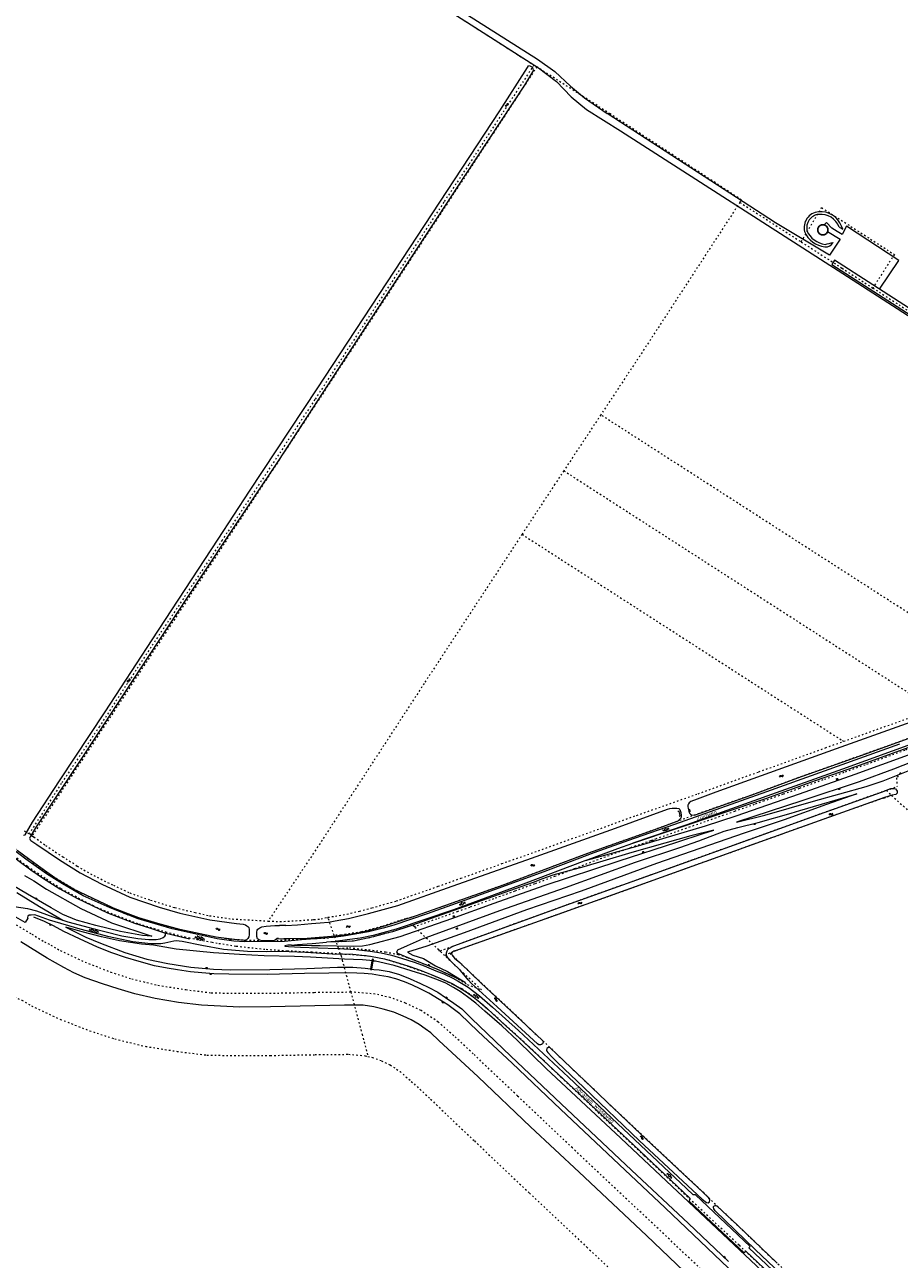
# Model space of a CAD drawing. Header units: metres. Extents: x 64961 to 73789, y 403835 to 410663.
# Tile 4 of 135: x 66228 to 66789, y 405163 to 405955. Entities that reach past the tile are written whole.
import ezdxf

# ---------------------------------------------------------------- set-up
doc = ezdxf.new("R2010")
doc.units = ezdxf.units.M
doc.linetypes.add('PERCEELGRENS', pattern=[2.5, 1, -1.5])
for name, color, linetype, lineweight in [('B-GEO-OG-GEBOUW_bijgebouw-G', 2, 'Continuous', 25), ('B-GEO-OG-GRENS_perceel-G', 253, 'PERCEELGRENS', 0), ('B-GEO-OG-KUNSTWERK-G', 253, 'Continuous', 0), ('B-GEO-OG-OVLIJNOBJ-G', 253, 'Continuous', 0), ('B-GEO-OG-SLOOT_insteek-G', 253, 'Continuous', 0), ('B-GEO-OG-STRAATNAAM-T', 7, 'Continuous', 35), ('B-GEO-OG-TALUD-S', 253, 'Continuous', 0), ('B-GEO-OG-VERH_gesl-S', 253, 'Continuous', 0), ('B-GEO-OG-VERH_kant-G', 253, 'Continuous', 0), ('B-GEO-OG-VERH_kntgesl-G', 253, 'Continuous', 0), ('B-GEO-OG-VERH_knthalf-G', 253, 'Continuous', 0), ('B-GEO-OG-VERH_knton-G', 253, 'Continuous', 0), ('B-GEO-OG-WATER-S', 253, 'Continuous', 0), ('T22', 7, 'Continuous', 0)]:
    doc.layers.add(name, color=color, linetype=linetype, lineweight=lineweight)
doc.styles.add('isocp', font='isocp.shx')

# ---------------------------------------------------------------- blocks, each defined once
blk = doc.blocks.new('S04')
at = {"color": 0}
for p, q in [((0, 0.5), (0.5, 0.5)), ((0, 0.25), (1, 0.25)), ((0, 0), (0.5, 0)), ((0, -0.25), (1, -0.25)), ((0, -0.5), (0.5, -0.5))]:
    blk.add_line(p, q, dxfattribs=at)
blk = doc.blocks.new('S016')
at = {"color": 0, "linetype": 'Continuous'}
for points in [[(0.01, -0.38), (2.65, 1.15)], [(2.65, -1.15), (0.01, 0.38)], [(5.07, -1.15), (1.09, 1.15)], [(1.09, -1.15), (5.07, 1.15)], [(6.16, -0.38), (3.51, 1.15)], [(3.51, -1.15), (6.16, 0.37)]]:
    blk.add_lwpolyline(points, dxfattribs=at)
blk = doc.blocks.new('S05')
at = {"color": 0}
for p, q in [((0.08, 0.3), (0.38, 0.59)), ((0.11, -0.19), (0.41, 0.09)), ((0.38, 0.59), (0.68, 0.71)), ((0.41, 0.09), (0.71, 0.21)), ((0.68, 0.71), (1.01, 0.62)), ((0.71, 0.21), (1.02, 0.12)), ((1.01, 0.62), (1.33, 0.37)), ((1.02, 0.12), (1.36, -0.12)), ((1.33, 0.37), (1.66, 0.13)), ((1.66, 0.13), (1.97, 0.04)), ((1.97, 0.04), (2.28, 0.16)), ((2.28, 0.16), (2.58, 0.44)), ((1.36, -0.12), (1.68, -0.37)), ((1.68, -0.37), (2, -0.46)), ((2, -0.46), (2.31, -0.33)), ((2.31, -0.33), (2.61, -0.05))]:
    blk.add_line(p, q, dxfattribs=at)
blk = doc.blocks.new('S012')
at = {"color": 0}
for p, q in [((1.18, 2.05), (0, 0)), ((1.18, -2.05), (0, 0)), ((1.4, 0), (0.21, -2.05)), ((1.4, 0), (0.22, 2.05))]:
    blk.add_line(p, q, dxfattribs=at)

msp = doc.modelspace()

# ---------------------------------------------------------------- linework, layer by layer
at = {"layer": 'B-GEO-OG-GEBOUW_bijgebouw-G'}
for points in [[(66736.514, 405823.648, -1.0001522), (66743.083, 405823.648)], [(66743.083, 405823.648, -1.0001522), (66736.514, 405823.648)]]:
    msp.add_lwpolyline(points, format="xyb", dxfattribs=at)
at = {"layer": 'B-GEO-OG-GRENS_perceel-G'}
for points in [[(66444.226, 406000), (66554.408, 405929.425)], [(66554.408, 405929.425), (66512.672, 405865.581), (66496.621, 405841.408), (66413.853, 405714.654), (66354.407, 405624.422), (66305.862, 405551.433), (66275.645, 405504.836), (66251.133, 405468.269), (66230.61, 405435.966)], [(66554.408, 405929.425), (66556.253, 405928.243)], [(66556.253, 405928.243), (66404.92, 405697.105), (66232.568, 405434.693)], [(66686.571, 405841.271), (66687.607, 405842.844), (66603.342, 405898.081), (66556.253, 405928.243)], [(66686.571, 405841.271), (66622.413, 405742.808), (66597.32, 405704.869)], [(66686.571, 405841.271), (66725.979, 405815.883)], [(66725.979, 405815.883), (66738.95, 405837.939)], [(66738.95, 405837.939), (66785.728, 405807.843)], [(66725.979, 405815.883), (66752.14, 405799.03), (66771.875, 405786.316)], [(66785.728, 405807.843), (66771.875, 405786.316)], [(66771.875, 405786.316), (66830.126, 405748.79)], [(66597.32, 405704.869), (66573.887, 405669.44), (66573.6, 405669.007)], [(66861.716, 405534.557), (66597.804, 405704.588), (66597.32, 405704.869)], [(66573.6, 405669.007), (66567.856, 405660.322), (66546.799, 405628.223)], [(66573.6, 405669.007), (66810.334, 405516.51), (66810.975, 405516.097)], [(66546.799, 405628.223), (66483.93, 405532.393), (66417.176, 405429.815), (66383.995, 405380.014)], [(66546.799, 405628.223), (66752.318, 405495.832), (66753.222, 405495.38)], [(66779.842, 405485.07), (66793.066, 405489.966), (66806.967, 405495.009), (66821.406, 405500.358), (66834.869, 405505.385), (66849.099, 405510.741), (66862.71, 405515.796), (66876.496, 405520.655), (66890.111, 405524.933), (66893.834, 405525.979)], [(66753.222, 405495.38), (66798.677, 405511.635), (66810.975, 405516.097)], [(66808.243, 405502.022), (66766.774, 405487.157), (66723.689, 405471.823), (66693.783, 405460.746), (66662.911, 405449.93), (66639.331, 405441.378), (66631.799, 405438.634), (66588.88, 405423.355), (66534.755, 405403.095), (66478.202, 405383.041), (66472.235, 405381.469), (66467.875, 405380.119), (66456.753, 405376.484), (66443.758, 405373.014), (66430.778, 405371.015), (66426.213, 405370.885)], [(66422.291, 405382.411), (66427.082, 405383.21), (66434.393, 405384.459), (66442.417, 405386.375), (66450.434, 405388.44), (66466.125, 405392.876), (66492.933, 405402.283), (66507.507, 405407.425), (66533.61, 405416.699), (66533.717, 405416.86), (66547.893, 405421.774), (66604.182, 405441.951), (66620.359, 405447.836), (66659.818, 405461.711), (66678.632, 405468.559), (66698.749, 405475.758), (66741.509, 405491.178), (66753.222, 405495.38)], [(66768.082, 405480.745), (66779.842, 405485.07)], [(66632.611, 405432.794), (66639.707, 405435.281), (66656.333, 405441.11), (66670.606, 405446.086), (66683.262, 405450.537), (66696.665, 405455.23), (66701.74, 405457.062), (66714.475, 405461.549), (66725.023, 405465.334), (66740.874, 405471.015), (66754.306, 405475.782), (66768.082, 405480.745)], [(66789.612, 405475.271), (66787.125, 405471.842), (66787.401, 405466.275)], [(66780.559, 405463.825), (66737.759, 405448.5), (66691.428, 405431.839), (66629.353, 405409.561), (66575.553, 405390.333), (66542.012, 405378.222), (66494.152, 405360.736)], [(66780.559, 405463.825), (66787.401, 405466.275)], [(66780.559, 405463.825), (66784.027, 405460.622)], [(66779.032, 405458.906), (66765.093, 405454.118), (66743.206, 405446.387), (66714.133, 405435.933), (66690.83, 405427.658), (66680.486, 405423.847), (66680.05, 405423.738), (66609.257, 405398.222), (66568.206, 405383.648), (66536.513, 405372.409), (66504.269, 405360.917), (66500.433, 405359.301)], [(66779.032, 405458.906), (66784.027, 405460.622)], [(66784.027, 405460.622), (66801.703, 405444.302), (66867.661, 405382.245), (66894.268, 405357.403), (66924.82, 405328.853), (66956.486, 405299.224), (66986.69, 405270.592), (67019.271, 405240.203), (67049.591, 405211.598), (67079.685, 405183.429), (67106.177, 405158.559), (67106.109, 405158.485)], [(66430.317, 405358.817), (66412.05, 405359.952), (66396.171, 405360.746), (66381.834, 405361.677), (66363.163, 405363.691), (66351.253, 405365.629), (66347.889, 405366.146), (66339.072, 405367.829), (66333.675, 405368.89), (66318.745, 405372.736), (66300.27, 405378.214), (66284.067, 405384.483), (66271.826, 405389.609), (66260.849, 405395.399), (66250.892, 405400.785), (66240.857, 405407.34), (66229.415, 405415.037), (66220.49, 405422.04), (66216.821, 405425.196), (66212.407, 405429.184), (66201.081, 405439.73), (66196.463, 405434.556)], [(66230.61, 405435.966), (66226.759, 405438.069)], [(66232.568, 405434.693), (66231.956, 405435.116), (66231.752, 405435.082), (66230.61, 405435.966)], [(66232.568, 405434.693), (66233.636, 405433.954), (66241.096, 405428.551), (66252.065, 405421.223), (66258.515, 405417.254), (66261.277, 405415.225), (66271.974, 405409.212), (66284.593, 405402.918), (66295.112, 405398.049), (66308.47, 405393.4), (66324.084, 405388.609), (66337.027, 405385.485), (66346.272, 405383.415), (66360.867, 405381.316), (66383.995, 405380.014)], [(66572.598, 405410.6), (66580.783, 405413.783), (66592.304, 405418.313), (66603.919, 405422.634), (66616.628, 405427.228), (66629.65, 405431.757), (66632.611, 405432.794)], [(66221.412, 405426.595), (66232.887, 405417.821), (66245.67, 405408.699), (66261.258, 405399.43), (66277.365, 405391.83), (66292.967, 405384.336), (66309.28, 405379.593), (66321.933, 405375.997), (66338.68, 405372.042), (66359.418, 405368.419), (66381.922, 405367.282), (66421.721, 405369.147), (66426.538, 405369.93)], [(66477.51, 405376.405), (66479.455, 405377.056), (66492.925, 405381.762), (66505.294, 405386.113), (66513.642, 405389.093), (66529.65, 405394.805), (66542.425, 405399.402), (66555.453, 405404.164), (66567.823, 405408.743), (66572.598, 405410.6)], [(66383.995, 405380.014), (66391.559, 405379.589), (66412, 405380.848), (66413.258, 405381.001), (66417.892, 405381.365), (66422.291, 405382.411)], [(66426.213, 405370.885), (66422.521, 405381.737), (66422.291, 405382.411)], [(66205.674, 405380.19), (66205.947, 405380.316), (66206.941, 405380.744), (66212.306, 405381.302), (66217.977, 405380.271), (66226.414, 405375.047), (66232.305, 405371.571), (66240.364, 405366.551), (66244.498, 405364.571), (66250.532, 405361.069), (66266.386, 405353.675), (66282.805, 405347.251), (66296.415, 405342.845), (66313.212, 405338.77), (66331.101, 405335.942), (66347.378, 405333.879), (66364.842, 405333.651), (66384.855, 405333.687), (66413.481, 405334.219), (66436.895, 405334.47)], [(66476.483, 405377.371), (66474.124, 405376.541), (66463.699, 405373.128), (66458.136, 405371.677), (66451.49, 405369.869), (66444.622, 405368.299), (66438.707, 405367.158), (66434.277, 405366.836), (66427.664, 405366.623)], [(66477.51, 405376.405), (66476.483, 405377.371)], [(66494.152, 405360.736), (66493.385, 405361.479), (66477.51, 405376.405)], [(66426.538, 405369.93), (66426.213, 405370.885)], [(66427.664, 405366.623), (66426.538, 405369.93)], [(66429.08, 405362.465), (66427.664, 405366.623)], [(66429.08, 405362.465), (66436.045, 405362.902), (66448.39, 405361.531), (66459.192, 405360.159), (66467.25, 405358.616), (66473.272, 405356.534), (66482.681, 405352.958), (66490.225, 405350.043), (66503.598, 405344.042), (66511.656, 405339.242), (66520.804, 405335.812), (66509.625, 405346.169), (66497.152, 405357.919)], [(66430.317, 405358.817), (66430.215, 405359.13), (66429.08, 405362.465)], [(66868.393, 405000), (66848.579, 405018.501), (66817.002, 405048.273), (66780.366, 405082.833), (66749.191, 405112.457), (66716.041, 405143.689), (66686.063, 405171.886), (66656.741, 405199.383), (66625.081, 405229.503), (66599.99, 405253.117), (66572.014, 405279.59), (66553.613, 405297.217), (66531.401, 405317.482), (66520.679, 405327.033), (66513.123, 405333.058), (66508.166, 405336.401), (66502.453, 405339.318), (66496.536, 405342.065), (66487.687, 405345.824), (66474.316, 405350.583), (66460.913, 405354.967), (66454.088, 405356.396), (66446.568, 405357.659), (66430.317, 405358.817)], [(66430.317, 405358.817), (66430.701, 405357.638), (66431.456, 405354.849), (66434.047, 405345.159), (66436.895, 405334.47)], [(66497.152, 405357.919), (66494.921, 405360.012), (66494.152, 405360.736)], [(66500.433, 405359.301), (66497.152, 405357.919)], [(66500.433, 405359.301), (66558.386, 405304.772), (66568.848, 405294.842), (66606.258, 405259.191), (66662.974, 405205.883), (66678.994, 405190.351), (66705.498, 405165.182), (66731.63, 405140.721), (66757.445, 405116.491), (66774.757, 405100.073), (66790.216, 405085.28), (66806.631, 405070.121), (66830.517, 405047.707), (66877.96, 405003.08), (66881.3, 405000)], [(66216.407, 405334.351), (66221.09, 405331.435), (66225.79, 405329.184), (66232.037, 405325.557), (66250.614, 405316.894), (66269.361, 405309.559), (66285.511, 405304.331), (66305.361, 405299.515), (66325.49, 405296.333), (66344.593, 405293.912), (66364.593, 405293.65), (66385.253, 405293.688), (66414.017, 405294.222), (66435.445, 405294.452), (66446.174, 405293.547), (66447.885, 405293.138)], [(66452.544, 405333.15), (66436.895, 405334.47)], [(66436.895, 405334.47), (66444.148, 405307.194)], [(66827.326, 405000), (66817.143, 405009.77), (66789.366, 405035.924), (66757.446, 405066.104), (66722.465, 405098.856), (66688.544, 405130.761), (66652.255, 405165.403), (66615.791, 405199.758), (66579.155, 405234.317), (66543.893, 405267.737), (66515.547, 405294.733), (66502.971, 405306.411), (66493.049, 405315.174), (66481.986, 405322.564), (66472.05, 405327.287), (66462.274, 405330.825), (66452.544, 405333.15)], [(66444.148, 405307.194), (66447.885, 405293.138)], [(66447.885, 405293.138), (66450.802, 405292.441), (66456.591, 405290.346), (66462.189, 405287.685), (66468.599, 405283.403), (66475.753, 405277.1), (66488.141, 405265.597), (66516.244, 405238.832), (66551.607, 405205.316), (66588.38, 405170.628), (66624.639, 405136.466), (66660.979, 405101.775), (66695.127, 405069.657), (66730.08, 405036.931), (66762.015, 405006.737), (66769.17, 405000)]]:
    msp.add_lwpolyline(points, dxfattribs=at)
at = {"layer": 'B-GEO-OG-KUNSTWERK-G'}
for points in [[(66647.726, 405447.213), (66648.238, 405447.731), (66647.541, 405450.228), (66646.878, 405450.371)], [(66654.077, 405452.035), (66654.749, 405450.384)]]:
    msp.add_lwpolyline(points, dxfattribs=at)
at = {"layer": 'B-GEO-OG-OVLIJNOBJ-G'}
for points in [[(66736.987, 405835.244, 0.4566996), (66728.104, 405822.482)], [(66737.171, 405833.566, 0.444235), (66729.633, 405823.125)], [(66751.848, 405826.006, 0.3361479), (66737.017, 405835.247)], [(66750.271, 405825.403, 0.3361192), (66737.171, 405833.566)], [(66728.104, 405822.482, 0.2705717), (66741.156, 405812.683)], [(66729.633, 405823.125, 0.2705589), (66741.347, 405814.33)], [(66741.156, 405812.683, 0.2865289), (66746.425, 405815.585)], [(66741.347, 405814.33, 0.0336627), (66746.425, 405815.585)]]:
    msp.add_lwpolyline(points, format="xyb", dxfattribs=at)
for points in [[(66750.271, 405825.403), (66752.665, 405824.001), (66751.848, 405826.006)], [(66587.615, 405418.815), (66599.021, 405422.059), (66621.271, 405428.36), (66644.987, 405435.333), (66664.537, 405441.122), (66684.229, 405447.554), (66724.765, 405461.641), (66760.602, 405474.263), (66811.923, 405492.924), (66846.64, 405505.355), (66859.222, 405510.621), (66865.879, 405513.716), (66875.267, 405518.116), (66883.591, 405522.049), (66891.609, 405525.024), (66897.795, 405526.902), (66907.485, 405530.163), (66915.177, 405532.272), (66920.96, 405533.908), (66934.972, 405537.082)], [(66617.885, 405429.903), (66703.175, 405458.672), (66735.047, 405470.092), (66761.013, 405479.176), (66792.278, 405490.629), (66810.591, 405497.127), (66839.104, 405507.606), (66856.66, 405514.467), (66872.779, 405521.379)], [(66850.747, 405501.715), (66837.786, 405497.832), (66823, 405492.038), (66808.12, 405486.5), (66785.134, 405477.379), (66763.209, 405469.296), (66727.036, 405457.37), (66684.311, 405443.417), (66702.525, 405448.001), (66733.788, 405456.916), (66767.696, 405466.345), (66778.542, 405470), (66794.599, 405476.465)], [(66491.387, 405351.327), (66498.914, 405347.531), (66510.448, 405340.563), (66502.631, 405344.336), (66491.804, 405349.251), (66473.774, 405356.328), (66469.625, 405358.03), (66467.08, 405359.154), (66466.503, 405360.199), (66467.01, 405361.471), (66473.374, 405364.215), (66482.854, 405368.615), (66532.579, 405386.695), (66574.802, 405401.418), (66619.701, 405417.757), (66648.147, 405427.17), (66660.221, 405431.494), (66676.494, 405437.703), (66685.251, 405440.076), (66698.417, 405443.286), (66719.437, 405449.267), (66725.091, 405450.884), (66761.529, 405461.579), (66742.133, 405454.744), (66714.903, 405445.027), (66689.339, 405436.424), (66632.984, 405416.995), (66584.766, 405399.237), (66549.606, 405387.079), (66509.717, 405372.427), (66485.68, 405363.778), (66473.254, 405359.947), (66476.834, 405358.002), (66483.597, 405355.838), (66491.387, 405351.327)], [(66398.83, 405364.595), (66411.764, 405364.34), (66417.337, 405364.338), (66438.452, 405363.883), (66444.392, 405364.031), (66449.205, 405364.853), (66468.648, 405370.052), (66501.769, 405381.664), (66528.999, 405391.528), (66561.056, 405402.839), (66609.213, 405418.666), (66646.102, 405430.651), (66663.078, 405436.202), (66669.962, 405438.269), (66655.088, 405434.754), (66638.345, 405430.05), (66617.289, 405424.068), (66598.548, 405418.414), (66586.36, 405414.677), (66574.554, 405411.605), (66566.605, 405409.348), (66559.907, 405406.988), (66553.907, 405404.817), (66487.923, 405381.392), (66474.124, 405376.541), (66463.699, 405373.128), (66458.136, 405371.677), (66451.49, 405369.869), (66444.622, 405368.299), (66438.707, 405367.158), (66434.277, 405366.836), (66421.418, 405366.422)], [(66227.598, 405409.2), (66233.515, 405405.713), (66241.596, 405400.446), (66263.674, 405388.117), (66283.296, 405378.849), (66309.206, 405370.311), (66303.258, 405370.698), (66298.607, 405371.61), (66289.107, 405373.289), (66273.423, 405377.049), (66260.982, 405380.598), (66252.2, 405384.279), (66244.643, 405388.376), (66229.527, 405397.291), (66220.165, 405402.881)], [(66222.713, 405398.29), (66237.144, 405389.283), (66252.179, 405380.509)], [(66358.569, 405345.825), (66349.107, 405346.134), (66341.447, 405346.663), (66333.985, 405347.426), (66325.747, 405348.711), (66319.058, 405349.71), (66310.965, 405351.337), (66301.085, 405353.971), (66292.287, 405356.588), (66283.649, 405359.548), (66274.38, 405363.138), (66262.767, 405368.617), (66252.704, 405373.323), (66246.102, 405376.989), (66240.384, 405379.791), (66233.569, 405382.574)], [(66450.413, 405354.453), (66449.104, 405354.627), (66444.54, 405355.131), (66432.823, 405355.461), (66411.022, 405356.74), (66400.831, 405357.135), (66381.444, 405357.674), (66365.559, 405358.505), (66348.906, 405359.614), (66324.97, 405361.847), (66310.278, 405364.42), (66302.546, 405365.128), (66288.504, 405367.215), (66276.912, 405369.846), (66264.616, 405373.107), (66254.087, 405376.154), (66267, 405369.741), (66276.378, 405365.754), (66291.994, 405359.814), (66306.021, 405355.582), (66319.595, 405352.702), (66334.232, 405350.364), (66348.796, 405349.053), (66359.573, 405348.692), (66385.019, 405348.947), (66408.622, 405349.497), (66428.405, 405350.358), (66438.152, 405350.327), (66446.101, 405349.642), (66449.539, 405349.228)], [(66655.545, 405150.602), (66626.772, 405178.153), (66583.388, 405218.779), (66552.27, 405247.989), (66518.744, 405279.96), (66493.418, 405303.358), (66488.312, 405308.163), (66484.653, 405310.898), (66480.849, 405313.541), (66475.679, 405316.653), (66470.571, 405319.011), (66464.467, 405321.455), (66457.797, 405323.473), (66451.628, 405324.942), (66444.78, 405325.891), (66432.954, 405325.982), (66385.507, 405324.98), (66365.576, 405324.786), (66341.209, 405326.01), (66326.464, 405327.699), (66311.503, 405330.325), (66298.27, 405333.35), (66287.633, 405336.469), (66277.698, 405339.698), (66266.554, 405343.573), (66259.269, 405346.751), (66252.902, 405350.075), (66242.026, 405356.06), (66225.25, 405366.54)], [(66450.413, 405354.453), (66451.341, 405354.337)], [(66865.942, 405000), (66834.659, 405029.689), (66811.527, 405051.097), (66778.81, 405082.104), (66729.821, 405128.01), (66606.788, 405243.938), (66562.591, 405285.203), (66543.884, 405303.328), (66533.763, 405312.754), (66522.891, 405322.175), (66517.267, 405327.307), (66511.853, 405331.374), (66507.013, 405334.819), (66502.768, 405337.275), (66497.839, 405340.094), (66493.174, 405342.124), (66484.75, 405345.179), (66475.72, 405348.119), (66464.848, 405351.526), (66452.803, 405354.154), (66451.341, 405354.337)], [(66679.373, 405157.208), (66638.633, 405195.846), (66609.16, 405223.65), (66571.546, 405259.292), (66540.573, 405288.705), (66518.652, 405309.127), (66506.846, 405320.491), (66499.159, 405326.254), (66493.712, 405329.732), (66486.974, 405333.662), (66481.494, 405336.423), (66476.422, 405338.855), (66471.333, 405340.956), (66465.822, 405342.907), (66460.994, 405344.201), (66455.342, 405345.14), (66450.576, 405345.79), (66445.606, 405346.421), (66440.787, 405346.556), (66433.964, 405346.678), (66422.893, 405346.608), (66407.263, 405346.251), (66383.24, 405345.737), (66358.569, 405345.825)], [(66450.517, 405349.111), (66449.539, 405349.228)], [(66450.517, 405349.111), (66451.622, 405348.978), (66455.191, 405348.762), (66461.543, 405347.588), (66468.25, 405345.645), (66475.109, 405342.856), (66481.712, 405339.955), (66487.08, 405337.304), (66492.837, 405334.324), (66497.75, 405330.935), (66503.032, 405327.272), (66508.077, 405323.607), (66514.406, 405317.394), (66539.662, 405293.26), (66571.985, 405262.605), (66617.109, 405220.133), (66653.667, 405185.771), (66679.198, 405161.528)]]:
    msp.add_lwpolyline(points, dxfattribs=at)
at = {"layer": 'B-GEO-OG-SLOOT_insteek-G'}
for points in [[(66532.509, 405900.035), (66550.32, 405927.808), (66551.044, 405928.859)], [(66554.1, 405926.112), (66553.633, 405927.851), (66552.122, 405928.796), (66551.044, 405928.859)], [(66554.1, 405926.112), (66548.293, 405916.613), (66510.206, 405858.478), (66450.278, 405767.248), (66390.52, 405675.505), (66357.663, 405626.471), (66332.024, 405587.631), (66301.873, 405541.918), (66263.651, 405483.703), (66234.723, 405439.74), (66231.11, 405434.075), (66230.894, 405433.643), (66230.876, 405433.192), (66230.948, 405432.814), (66231.221, 405432.183), (66231.636, 405431.787), (66235.515, 405429.108), (66250.126, 405419.201), (66263.386, 405410.968), (66277.166, 405403.601), (66295.092, 405395.303), (66313.898, 405388.916), (66327.149, 405385.134), (66346.494, 405380.803), (66363.672, 405378.397), (66367.962, 405377.881), (66369.386, 405377.505), (66370.216, 405376.966), (66370.902, 405376.39), (66371.443, 405375.76), (66371.751, 405374.517), (66371.755, 405372.445), (66371.685, 405371.057), (66371.47, 405369.885), (66370.878, 405368.749), (66370.301, 405368.063), (66369.6, 405367.522), (66368.554, 405367.412), (66364.085, 405367.837), (66350.242, 405369.564), (66327.202, 405374.502), (66313.05, 405378.517), (66300.933, 405381.976), (66294.027, 405384.704), (66284.74, 405388.348)], [(66226.998, 405435.024), (66227.99, 405435.35), (66232.735, 405443.449), (66250.102, 405469.986), (66279.318, 405514.256), (66309.395, 405560.528), (66351.898, 405625.093), (66372.034, 405655.977), (66415.443, 405721.511), (66469.793, 405804.687), (66532.509, 405900.035)], [(66799.373, 405508.697), (66748.417, 405490.48), (66700.251, 405473.109), (66671.058, 405462.662), (66659.095, 405458.246), (66655.039, 405456.786), (66653.997, 405455.878), (66653.56, 405455.287), (66653.272, 405454.292), (66653.187, 405453.206), (66653.321, 405452.343), (66653.755, 405450.469), (66654.352, 405449.223), (66654.871, 405448.545), (66655.498, 405448.145), (66657.486, 405448.029), (66693.782, 405460.746), (66723.689, 405471.823), (66766.774, 405487.157), (66808.243, 405502.022)], [(66503.005, 405360.651), (66502.365, 405360.224), (66501.962, 405359.945), (66501.598, 405359.373), (66501.6, 405358.913), (66502.03, 405357.978), (66503.549, 405356.148), (66506.841, 405353.319), (66520.679, 405340.165), (66533.057, 405328.51), (66559.623, 405303.612), (66560.291, 405302.807), (66560.368, 405302.256), (66560.17, 405301.666), (66559.916, 405301.168), (66559.403, 405300.833), (66558.633, 405300.424), (66557.676, 405300.491), (66556.826, 405301.203), (66530.8, 405324.873), (66514.41, 405339.813), (66512.171, 405342.226), (66509.39, 405345.74), (66507.166, 405348.374), (66501.986, 405353.288), (66499.41, 405356.177), (66498.445, 405357.771), (66498.25, 405359.48), (66498.503, 405360.181), (66498.793, 405360.845), (66499.119, 405361.619), (66499.85, 405362.415), (66503.132, 405364.017), (66542.012, 405378.222), (66575.553, 405390.333), (66629.353, 405409.561), (66691.428, 405431.839), (66737.759, 405448.5), (66777.448, 405462.71), (66782.273, 405464.561), (66782.823, 405464.841), (66783.447, 405465.047), (66784.348, 405465.108), (66785.488, 405465.115), (66786.372, 405464.845), (66787.113, 405464.095), (66787.448, 405463.362), (66787.599, 405462.848), (66787.585, 405462.094), (66786.725, 405461.261)], [(66786.725, 405461.261), (66784.21, 405460.693), (66779.308, 405459.191), (66716.444, 405436.797), (66639.012, 405408.997), (66565.083, 405382.506), (66513.686, 405364.249), (66505.208, 405361.345), (66503.005, 405360.651)], [(66395.163, 405377.164), (66402.669, 405377.652), (66411.749, 405378.316), (66417.356, 405378.793), (66422.557, 405379.36), (66426.929, 405380.141), (66435.545, 405381.612), (66448.325, 405384.727), (66467.031, 405390.014), (66502.043, 405402.3), (66549.788, 405419.264), (66606.817, 405439.708), (66640.046, 405451.817), (66641.681, 405452.158), (66643.224, 405452.462), (66644.401, 405452.415), (66646.075, 405452.389), (66647.456, 405452.158), (66648.084, 405451.592), (66648.612, 405449.628), (66648.918, 405447.699), (66648.923, 405447), (66648.616, 405446.097), (66648.196, 405445.561), (66647.813, 405445.098), (66646.698, 405444.062), (66631.799, 405438.634), (66588.88, 405423.355), (66534.755, 405403.095), (66478.202, 405383.041), (66459.903, 405377.224), (66452.708, 405375.026), (66447.861, 405373.708), (66442.241, 405372.477), (66436.014, 405371.39), (66427.101, 405370.285), (66408.904, 405368.864), (66398, 405368.501), (66393.859, 405368.644)], [(66284.74, 405388.348), (66275.723, 405392.605), (66267.157, 405396.611), (66259.113, 405400.455), (66249.263, 405406.279), (66241.814, 405411.295), (66234.217, 405416.834), (66222.888, 405425.232)], [(66390.485, 405368.822), (66389.668, 405368.705), (66388.461, 405367.686), (66387.01, 405367.291), (66382.836, 405367.264), (66380.022, 405367.32), (66378.603, 405367.661), (66377.7, 405368.041), (66377.09, 405368.534), (66376.657, 405370.149), (66376.694, 405372.945), (66376.853, 405374.049), (66377.344, 405374.843), (66378.516, 405375.642), (66379.855, 405376.202), (66382.683, 405376.79), (66388.088, 405377.137), (66391.27, 405377.157)], [(66395.163, 405377.164), (66391.27, 405377.157)], [(66390.485, 405368.822), (66393.859, 405368.644)], [(66667.309, 405200.828), (66667.232, 405201.342), (66666.934, 405201.965), (66666.267, 405202.807), (66623.198, 405243.049), (66564.916, 405298.588), (66563.921, 405298.876), (66563.352, 405298.688), (66562.821, 405298.244), (66562.609, 405297.01), (66562.815, 405296.423), (66563.409, 405295.526), (66566.057, 405292.618), (66569.463, 405289.127), (66586.392, 405273.161), (66622.139, 405238.923), (66662.487, 405201.422), (66665.149, 405199.324), (66666.271, 405199.203), (66667.131, 405199.852), (66667.309, 405200.828)], [(66745.764, 405122.373), (66696.31, 405169.14), (66670.755, 405193.971), (66670.217, 405194.63), (66669.863, 405195.345), (66669.711, 405196.245), (66669.708, 405196.686), (66669.944, 405197.074), (66670.237, 405197.278), (66670.679, 405197.3), (66671.102, 405197.302), (66671.599, 405197.232), (66672.023, 405196.94), (66684.993, 405184.682), (66710.6, 405160.33)]]:
    msp.add_lwpolyline(points, dxfattribs=at)
at = {"layer": 'B-GEO-OG-VERH_kant-G'}
for points in [[(66450.413, 405354.453), (66449.539, 405349.228)], [(66451.341, 405354.337), (66451.508, 405355.396), (66450.588, 405355.5), (66450.413, 405354.453)], [(66450.517, 405349.111), (66451.341, 405354.337)], [(66449.539, 405349.228), (66449.489, 405348.928), (66450.483, 405348.897), (66450.517, 405349.111)]]:
    msp.add_lwpolyline(points, dxfattribs=at)
at = {"layer": 'B-GEO-OG-VERH_kntgesl-G'}
for points in [[(66872.779, 405521.379), (66863.826, 405518.448), (66838.545, 405508.743), (66799.041, 405494.313), (66752.454, 405477.448), (66706.948, 405461.105), (66652.523, 405441.8), (66617.885, 405429.903)], [(66788.913, 405493.422), (66703.717, 405462.869), (66644.558, 405441.97), (66618.831, 405433.071), (66592.868, 405423.675), (66560.724, 405411.609), (66528.926, 405400.006), (66501.568, 405390.177), (66485.933, 405384.653), (66464.592, 405377.29), (66457.653, 405375.37), (66448.307, 405372.994), (66432.27, 405370.226), (66425.543, 405369.503), (66417.07, 405368.713), (66405.306, 405367.83), (66394.331, 405366.877), (66368.971, 405366.619), (66361.96, 405367.023), (66351.181, 405368.466), (66322.282, 405374.891), (66300.592, 405381.345), (66282.47, 405388.453), (66265.229, 405396.265), (66251.971, 405403.814), (66241.581, 405410.303)], [(66587.615, 405418.815), (66608.335, 405426.623), (66617.885, 405429.903)], [(66215.84, 405425.172), (66216.274, 405424.771), (66223.203, 405419.159), (66231.539, 405412.883), (66239.044, 405407.668), (66250.246, 405400.711), (66261.231, 405394.727), (66270.879, 405389.985), (66280.853, 405385.279), (66289.076, 405382.012), (66298.146, 405378.674), (66307.702, 405375.589), (66317.348, 405372.324)], [(66241.581, 405410.303), (66228.321, 405419.654), (66220.382, 405425.895)], [(66587.615, 405418.815), (66585.401, 405417.981), (66549.332, 405404.199), (66502.8, 405387.279), (66465.951, 405374.834), (66451.245, 405370.806), (66442.888, 405369.098), (66434.62, 405367.85), (66426.994, 405366.9), (66421.418, 405366.422)], [(66154.285, 405337.775), (66192.013, 405380.133), (66199.075, 405386.279), (66202.299, 405387.629), (66206.927, 405388.917), (66213.034, 405389.58), (66220.83, 405389.409), (66229.546, 405387.978), (66235.22, 405386.559)], [(66234.251, 405383.981), (66231.744, 405383.846), (66230.48, 405383.839), (66229.711, 405383.133), (66229.434, 405382.289), (66229.787, 405381.939), (66227.905, 405379.051), (66220.509, 405383.367), (66217.343, 405384.686), (66214.319, 405385.443), (66209.964, 405385.631), (66206.174, 405385.121), (66202.457, 405384.119), (66199.094, 405382.486), (66195.04, 405378.603), (66156.325, 405335.4)], [(66324.85, 405367.335), (66323.412, 405367.017), (66317.503, 405365.764), (66315.07, 405365.346), (66312.602, 405365.306), (66308.691, 405365.336), (66297.065, 405366.688), (66281.868, 405369.746), (66263.262, 405374.817), (66243.501, 405380.517), (66234.251, 405383.981)], [(66235.22, 405386.559), (66248.185, 405381.768), (66252.179, 405380.509)], [(66252.179, 405380.509), (66255.469, 405379.472), (66269.027, 405375.817), (66289.994, 405370.569), (66300.323, 405368.693), (66307.443, 405368.128), (66312.02, 405368.135), (66314.633, 405368.643), (66316.524, 405369.457), (66317.676, 405370.36), (66318.053, 405370.937), (66318.107, 405371.298), (66318.106, 405371.604), (66317.944, 405371.874), (66317.348, 405372.324)], [(66397.483, 405360.459), (66382.973, 405360.322), (66370.556, 405360.413), (66355.172, 405361.819), (66341.374, 405364.228), (66328.802, 405366.898), (66324.85, 405367.335)], [(66398.83, 405364.595), (66402.713, 405364.871), (66412.161, 405365.629), (66421.418, 405366.422)], [(66398.83, 405364.595), (66396.463, 405364.427), (66394.626, 405364.047), (66394.664, 405363.863), (66396.872, 405363.62), (66404.765, 405363.192), (66416.059, 405362.822), (66428.696, 405362.387), (66440.434, 405361.726), (66449.378, 405360.753), (66456.41, 405359.602), (66463.059, 405358.025), (66469.526, 405356.154), (66478.243, 405353.34), (66484.049, 405351.243), (66491.573, 405348.109), (66496.735, 405346.046), (66502.343, 405343.304), (66505.886, 405341.396), (66512.182, 405337.463), (66519.5, 405331.992), (66527.859, 405324.615), (66544.616, 405309.678), (66576.548, 405279.738), (66608.147, 405250.053), (66652.329, 405208.31), (66656.644, 405204.214)], [(66397.483, 405360.459), (66407.948, 405359.92), (66425.02, 405358.98), (66438.228, 405358.622), (66449.528, 405357.425), (66458.568, 405355.716), (66465.292, 405353.883), (66474.193, 405351.034), (66482.156, 405348.16), (66489.659, 405345.284), (66495.615, 405342.728), (66501.869, 405339.844), (66510.876, 405334.604), (66515.403, 405331.359), (66519.784, 405327.819), (66524.943, 405323.346), (66530.474, 405318.287), (66536.709, 405312.46), (66544.921, 405305.027), (66573.171, 405278.686), (66618.497, 405236.123), (66654.499, 405202.106)], [(66654.499, 405202.106), (66654.152, 405200.222), (66689.284, 405167.089), (66690.349, 405168.183)], [(66692.405, 405170.295), (66693.198, 405171.109), (66658.134, 405204.349), (66656.644, 405204.214)], [(66690.349, 405168.183), (66713.52, 405146.242), (66775.224, 405087.856), (66809.371, 405055.426), (66867.855, 405000)], [(66692.405, 405170.295), (66718.891, 405145.187), (66774.966, 405092.142), (66837.161, 405033.398), (66872.468, 405000)]]:
    msp.add_lwpolyline(points, dxfattribs=at)
at = {"layer": 'B-GEO-OG-VERH_knthalf-G'}
for points in [[(66444.047, 406000), (66514.159, 405955.175), (66557.302, 405927.642), (66568.831, 405918.869), (66578.36, 405909.017), (66588.231, 405900.992), (66609.947, 405887.288)], [(66451.738, 406000), (66556.706, 405933.293), (66567.841, 405925.204), (66577.831, 405915.931), (66586.857, 405908.393), (66601.394, 405898.416)], [(66742.879, 405822.508), (66750.851, 405817.741), (66744.087, 405807.375), (66709.4, 405828.212), (66601.394, 405898.416)], [(66609.947, 405887.288), (66752.722, 405795.541), (66874.152, 405717.232), (66934.856, 405679.398)], [(66776.187, 405785.582), (66788.524, 405803.947), (66755.096, 405826.056), (66752.172, 405820.7), (66749, 405822.511), (66745.685, 405824.743), (66742.082, 405828.379), (66740.607, 405826.832)]]:
    msp.add_lwpolyline(points, dxfattribs=at)
at = {"layer": 'B-GEO-OG-VERH_knton-G'}
for points in [[(66747.404, 405804.122), (66745.685, 405801.478)], [(67008.894, 405636.295), (67005.568, 405638.116), (66999.351, 405641.898), (66981.967, 405652.873), (66956.774, 405669.235), (66933.354, 405684.252), (66881.075, 405718.037), (66856.868, 405733.743), (66832.934, 405748.943), (66828.54, 405751.83), (66771.805, 405788.407), (66747.404, 405804.122)], [(66745.685, 405801.478), (66769.623, 405785.905), (66796.448, 405768.593), (66821.491, 405752.491), (66846.391, 405736.54), (66872.425, 405719.737), (66899.195, 405702.185), (66926.581, 405684.742), (66955.286, 405666.205), (66977.963, 405651.582), (66997.185, 405639.012), (67005.417, 405633.867), (67008.068, 405632.48)]]:
    msp.add_lwpolyline(points, dxfattribs=at)
at = {"layer": 'T22'}
msp.add_lwpolyline([(66317.348, 405372.324), (66333.483, 405368.547)], dxfattribs=at)

# ---------------------------------------------------------------- block references
at = {"layer": 'B-GEO-OG-TALUD-S'}
for p, rotation in [((66749.245, 405470.588), 109.1683016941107), ((66750.087, 405465.248), 287.6600132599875), ((66695.83, 405442.723), 282.1638713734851), ((66631.016, 405431.084), 105.0700400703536), ((66624.788, 405423.86), 108.2771096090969), ((66234.998, 405394.074), 58.29381925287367), ((66503.223, 405382.461), 108.4443078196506), ((66244.321, 405377.832), 245.5118629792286), ((66504.811, 405375.673), 289.7795559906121), ((66344.413, 405349.434), 85.39984253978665), ((66486.94, 405351.248), 67.74254212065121), ((66347.006, 405346.415), 265.2278627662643), ((66496.086, 405328.085), 235.7999863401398), ((66498.179, 405330.435), 54.32533461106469), ((66676.42, 405163.888), 46.14769999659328)]:
    msp.add_blockref('S04', p, dxfattribs=dict(at, rotation=rotation))
at = {"layer": 'B-GEO-OG-VERH_gesl-S'}
for name, p, rotation in [('S012', (66639.278, 405438.074), 107.6923008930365), ('S012', (66508.711, 405390.483), 110.4286171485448), ('S016', (66269.132, 405374.427), 346.7004156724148), ('S016', (66337.019, 405369.68), 347.7011448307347), ('S012', (66516.904, 405331.091), 54.19589409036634), ('S012', (66640.903, 405216.044), 46.21542825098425)]:
    msp.add_blockref(name, p, dxfattribs=dict(at, rotation=rotation))
at = {"layer": 'B-GEO-OG-WATER-S'}
for p, rotation in [((66536.558, 405902.562), 59.25252712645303), ((66293.832, 405533.219), 55.72173342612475), ((66712.099, 405472.466), 24.20684398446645), ((66743.978, 405448.025), 18.906060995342), ((66552.48, 405415.29), 18.67058341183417), ((66582.781, 405391.034), 19.21431186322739), ((66350.396, 405374.79), 352.6476206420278), ((66434.09, 405376.104), 12.47907180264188), ((66381.044, 405371.906), 3.383287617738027), ((66528.926, 405330.433), 316.9861065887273), ((66622.544, 405241.794), 318.9326436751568)]:
    msp.add_blockref('S05', p, dxfattribs=dict(at, rotation=rotation))

# ---------------------------------------------------------------- texts
at = {"layer": 'B-GEO-OG-STRAATNAAM-T', "style": 'isocp'}
for s, rotation, p in [('Zuidweg', 19.322482, (66659.171, 405444.498)), ('Abraham Wisseweg', 317.310042, (66580.49, 405272.429))]:
    msp.add_text(s, height=2.5, rotation=rotation, dxfattribs=at).set_placement(p)

doc.saveas('drawing.dxf')
